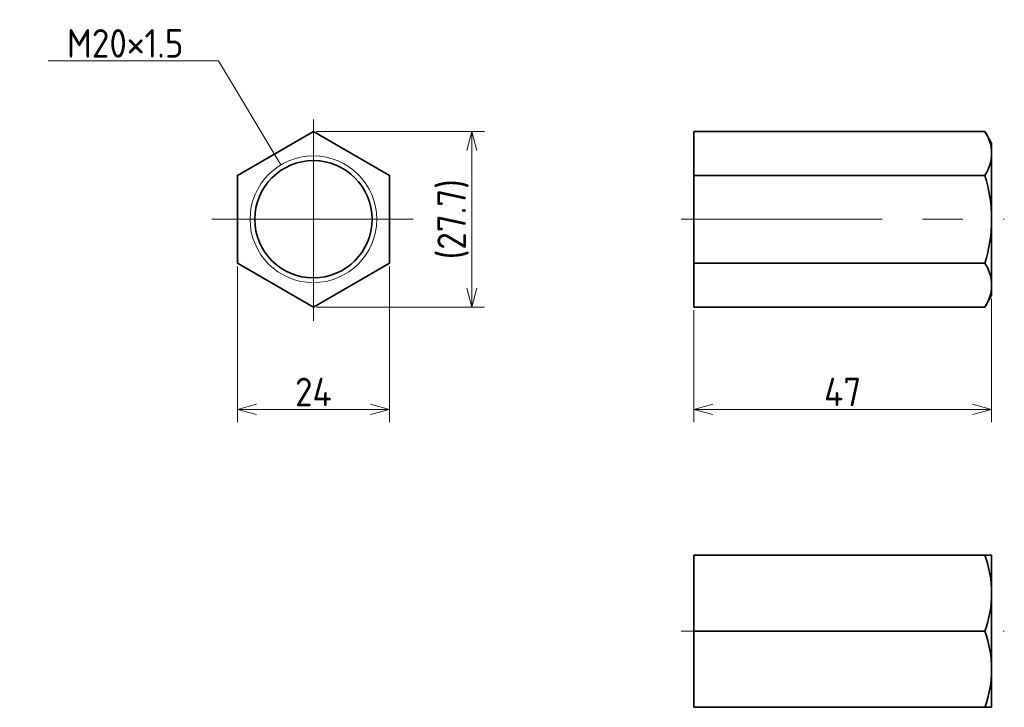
# Model space of a CAD drawing. Header units: millimetres. Extents: x 104 to 259, y 128 to 236.
import ezdxf

# ---------------------------------------------------------------- set-up
doc = ezdxf.new("R2010")
doc.units = ezdxf.units.MM
doc.linetypes.add('CENTER', pattern=[50.8, 31.75, -6.35, 6.35, -6.35])
doc.layers.get('0').update_dxf_attribs({"plot": 0})
doc.layers.add('図形', color=7, linetype='Continuous', lineweight=35)
doc.layers.get('0').off()
doc.styles.add('Dimension', font='isocp.shx', dxfattribs={"bigfont": 'bigfont.shx'})
doc.dimstyles.new('DXF用', dxfattribs={"dimtxt": 4.5, "dimasz": 3, "dimexe": 2, "dimexo": 0.5, "dimgap": 0.5, "dimtad": 1, "dimdec": 3, "dimdsep": 46, "dimtxsty": 'Dimension', "dimblk": 'OPEN30', "dimcen": 2.5, "dimclrd": 3, "dimclre": 3, "dimclrt": 3, "dimazin": 2, "dimtfac": 1, "dimtdec": 3, "dimtmove": 0, "dimatfit": 3, "dimldrblk": 'OPEN30', "dimfxl": 1, "dimlwd": 18, "dimlwe": 18, "dimarcsym": 0})

# ---------------------------------------------------------------- blocks, each defined once
blk = doc.blocks.new('_Open30')
at = {"color": 0, "linetype": 'ByBlock', "lineweight": -2}
for p, q in [((-1, 0.268), (0, 0)), ((0, 0), (-1, -0.268)), ((0, 0), (-1, 0))]:
    blk.add_line(p, q, dxfattribs=at)
blk = doc.blocks.new('*D1')
at = {"layer": 'Defpoints', "color": 0}
for p in [(138, 198.07), (162, 198.07), (162, 175)]:
    blk.add_point(p, dxfattribs=at)
at = {"layer": '図形', "color": 3, "lineweight": 18}
for p, q in [((138, 197.57), (138, 173)), ((162, 197.57), (162, 173)), ((141, 175), (159, 175))]:
    blk.add_line(p, q, dxfattribs=at)
at = {"layer": '図形', "color": 3, "lineweight": 18, "xscale": 3, "yscale": 3, "zscale": 3, "rotation": 180}
blk.add_blockref('_Open30', (138, 175), dxfattribs=at)
at = {"layer": '図形', "color": 3, "lineweight": 18, "xscale": 3, "yscale": 3, "zscale": 3}
blk.add_blockref('_Open30', (162, 175), dxfattribs=at)
at = {"layer": '図形', "color": 3, "insert": (150, 177.75), "char_height": 4.5, "attachment_point": 5, "style": 'Dimension'}
blk.add_mtext('24', dxfattribs=at)
blk = doc.blocks.new('*D2')
at = {"layer": 'Defpoints', "color": 0}
for p in [(257, 193), (210, 191.14), (257, 175)]:
    blk.add_point(p, dxfattribs=at)
at = {"layer": '図形', "color": 3, "lineweight": 18}
for p, q in [((257, 192.5), (257, 173)), ((210, 190.64), (210, 173)), ((213, 175), (254, 175))]:
    blk.add_line(p, q, dxfattribs=at)
at = {"layer": '図形', "color": 3, "lineweight": 18, "xscale": 3, "yscale": 3, "zscale": 3, "rotation": 180}
blk.add_blockref('_Open30', (210, 175), dxfattribs=at)
at = {"layer": '図形', "color": 3, "lineweight": 18, "xscale": 3, "yscale": 3, "zscale": 3}
blk.add_blockref('_Open30', (257, 175), dxfattribs=at)
at = {"layer": '図形', "color": 3, "insert": (233.5, 177.75), "char_height": 4.5, "attachment_point": 5, "style": 'Dimension'}
blk.add_mtext('47', dxfattribs=at)
blk = doc.blocks.new('*D3')
at = {"layer": 'Defpoints', "color": 0}
for p in [(150, 218.86), (175, 218.86), (150, 191.14)]:
    blk.add_point(p, dxfattribs=at)
at = {"layer": '図形', "color": 3, "lineweight": 18}
for p, q in [((150.5, 218.86), (177, 218.86)), ((175, 194.14), (175, 215.86)), ((150.5, 191.14), (177, 191.14))]:
    blk.add_line(p, q, dxfattribs=at)
at = {"layer": '図形', "color": 3, "lineweight": 18, "xscale": 3, "yscale": 3, "zscale": 3}
for p, rotation in [((175, 218.86), 90), ((175, 191.14), 270)]:
    blk.add_blockref('_Open30', p, dxfattribs=dict(at, rotation=rotation))
at = {"layer": '図形', "color": 3, "insert": (172.03, 205), "char_height": 4.5, "attachment_point": 5, "rotation": 90, "style": 'Dimension'}
blk.add_mtext('(27.7)', dxfattribs=at)

msp = doc.modelspace()

# ---------------------------------------------------------------- linework, layer by layer
at = {"layer": '図形', "color": 3, "linetype": 'CENTER', "lineweight": 18}
for p, q in [((150, 189), (150, 221)), ((134, 205), (166, 205)), ((208, 205), (259, 205)), ((208, 140), (259, 140))]:
    msp.add_line(p, q, dxfattribs=at)
at = {"layer": '図形'}
for p, q in [((210, 218.8564), (255.9282, 218.8564)), ((210, 191.15), (210, 218.85)), ((255.9282, 218.8564), (257, 217)), ((257, 193), (257, 217)), ((210, 211.9282), (255.9282, 211.9282)), ((255.9282, 198.0718), (210, 198.0718)), ((257, 193), (255.9282, 191.1436)), ((210, 191.1436), (255.9282, 191.1436)), ((210, 128), (210, 152)), ((257, 152), (210, 152)), ((257, 128), (257, 152)), ((210, 140), (255.9319, 140)), ((257, 128), (210, 128))]:
    msp.add_line(p, q, dxfattribs=at)
msp.add_lwpolyline([(138, 198.0718), (150, 191.1436), (162, 198.0718), (162, 211.9282), (150, 218.8564), (138, 211.9282)], close=True, dxfattribs=at)
at = {"layer": '図形', "color": 3, "lineweight": 18}
msp.add_circle((150, 205), 10, dxfattribs=at)
at = {"layer": '図形'}
msp.add_circle((150, 205), 9.25, dxfattribs=at)
for centre, radius, start, end in [((250.866, 215.3923), 6.134, 325.615753, 34.384247), ((234.0718, 205), 22.9282, 342.412046, 17.587954), ((250.866, 194.6077), 6.134, 325.615753, 34.384247), ((239.6699, 146), 17.3301, 339.743841, 20.256159), ((239.6699, 134), 17.3301, 339.743845, 20.256155)]:
    msp.add_arc(centre, radius, start, end, dxfattribs=at)

# ---------------------------------------------------------------- texts
at = {"layer": '図形', "color": 3, "insert": (129.5, 230.5), "char_height": 4.5, "attachment_point": 9, "style": 'Dimension'}
msp.add_mtext('M20×1.5', dxfattribs=at)

# ---------------------------------------------------------------- dimensions: what is measured, and where the dimension line sits
at = {"layer": '図形'}
dim = msp.add_linear_dim(base=(175, 218.8564), p1=(150, 191.1436), p2=(150, 218.8564), angle=90, text='(<>)', dimstyle='DXF用', override={"dimdec": 1}, dxfattribs=at)
dim.commit()
dim.dimension.update_dxf_attribs({"geometry": '*D3', "text_midpoint": (175, 205), "dimtype": 160})
for base, p1, p2, picture, middle in [((162, 175), (138, 198.0718), (162, 198.0718), '*D1', (150, 175)), ((257, 175), (210, 191.1436), (257, 193), '*D2', (233.5, 175))]:
    dim = msp.add_linear_dim(base=base, p1=p1, p2=p2, dimstyle='DXF用', dxfattribs=at)
    dim.commit()
    dim.dimension.update_dxf_attribs({"geometry": picture, "text_midpoint": middle, "dimtype": 160})

# ---------------------------------------------------------------- leaders
at = {"layer": '図形', "annotation_type": 0, "has_hookline": 1, "hookline_direction": 1, "text_width": 21.3364}
msp.add_leader([(144.855, 213.5749), (135, 230), (130, 230)], dimstyle='DXF用', override={"dimgap": 0.5, "dimtad": 1}, dxfattribs=at)

doc.saveas('drawing.dxf')
